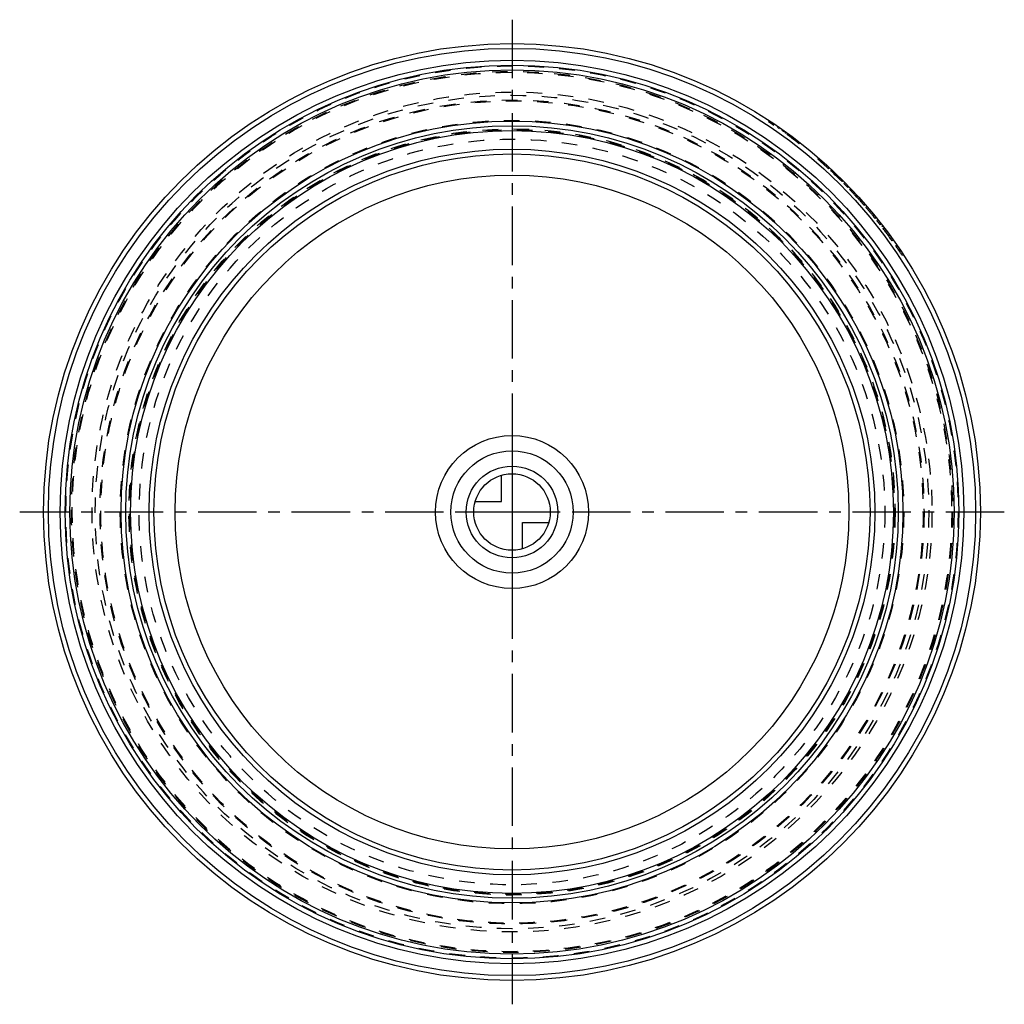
# Model space of a CAD drawing. Header units: millimetres. Extents: x 147 to 353, y 147 to 353.
import ezdxf

# ---------------------------------------------------------------- set-up
doc = ezdxf.new("R2010")
doc.units = ezdxf.units.MM
doc.header["$LTSCALE"] = 32.592593
doc.linetypes.add('CENTER', pattern=[0.6, 0.375, -0.075, 0.075, -0.075])
doc.linetypes.add('HIDDEN', pattern=[0.2, 0.1, -0.1])
for name, color, linetype in [('FASEN', 7, 'CONTINUOUS'), ('KOERPER', 7, 'CONTINUOUS'), ('KONST.EL_MIT_GEO', 7, 'CONTINUOUS'), ('KURVEN', 7, 'CONTINUOUS'), ('L1', 7, 'CONTINUOUS')]:
    doc.layers.add(name, color=color, linetype=linetype)

msp = doc.modelspace()

# ---------------------------------------------------------------- linework, layer by layer
at = {"layer": 'FASEN', "color": 8, "linetype": 'HIDDEN'}
msp.add_circle((250, 250), 78, dxfattribs=at)
at = {"layer": 'KOERPER', "color": 8, "linetype": 'HIDDEN'}
for radius in [80.15, 80]:
    msp.add_circle((250, 250), radius, dxfattribs=at)
at = {"layer": 'KONST.EL_MIT_GEO', "color": 8, "linetype": 'HIDDEN'}
for p, q in [((303.82, 331.9), (303.65, 331.65)), ((303.87, 331.87), (303.7, 331.62)), ((304.09, 331.72), (303.92, 331.47)), ((304.64, 331.36), (304.47, 331.11)), ((305.73, 330.61), (305.56, 330.36)), ((305.83, 330.18), (306, 330.42)), ((306.55, 330.04), (306.37, 329.8)), ((306.77, 329.89), (306.59, 329.64)), ((306.98, 329.73), (306.81, 329.49)), ((307.08, 329.66), (306.91, 329.42)), ((307.35, 329.47), (307.17, 329.22)), ((308.02, 328.98), (307.84, 328.74)), ((308.45, 328.66), (308.27, 328.42)), ((308.32, 328.39), (308.5, 328.63)), ((309.99, 327.49), (309.81, 327.25)), ((310.07, 327.05), (310.25, 327.29)), ((314.19, 324.05), (313.99, 323.83)), ((314.62, 323.68), (314.42, 323.45)), ((315.04, 323.31), (314.84, 323.08)), ((315.88, 322.55), (315.68, 322.33)), ((316.02, 322.42), (315.82, 322.2)), ((316.1, 321.95), (316.3, 322.17)), ((316.24, 321.82), (316.44, 322.04)), ((316.86, 321.65), (316.65, 321.44)), ((317.27, 321.27), (317.06, 321.05)), ((317.68, 320.88), (317.47, 320.66)), ((317.9, 320.66), (317.7, 320.44)), ((317.96, 320.61), (317.75, 320.39)), ((317.98, 320.17), (318.19, 320.38)), ((318.5, 320.09), (318.29, 319.87)), ((318.7, 319.89), (318.49, 319.68)), ((318.79, 319.38), (319, 319.59)), ((319.23, 319.37), (319.01, 319.16)), ((319.05, 319.12), (319.26, 319.33)), ((319.66, 318.93), (319.45, 318.72)), ((320.45, 318.12), (320.24, 317.91)), ((320.85, 317.71), (320.63, 317.5)), ((320.88, 317.68), (320.66, 317.47)), ((321.59, 316.92), (321.37, 316.72)), ((321.51, 316.57), (321.37, 316.72)), ((321.73, 316.77), (321.51, 316.57)), ((322.04, 316.44), (321.82, 316.23)), ((322.07, 316.41), (321.85, 316.21)), ((322.17, 315.85), (321.85, 316.21)), ((322.39, 316.05), (322.17, 315.85)), ((322.5, 315.5), (322.17, 315.85)), ((322.72, 315.7), (322.5, 315.5)), ((322.74, 315.67), (322.52, 315.47)), ((323.05, 315.33), (322.83, 315.13)), ((322.96, 314.97), (322.83, 315.13)), ((323.19, 315.17), (322.96, 314.97)), ((323.87, 314.4), (323.65, 314.2)), ((323.68, 314.16), (323.9, 314.36)), ((324.27, 313.93), (324.05, 313.74)), ((324.64, 313.5), (324.41, 313.31)), ((325.01, 313.07), (324.78, 312.88)), ((325.73, 312.2), (325.5, 312.01)), ((325.85, 312.05), (325.62, 311.86)), ((325.86, 311.57), (326.09, 311.76)), ((325.97, 311.43), (326.21, 311.61)), ((326.56, 311.17), (326.33, 310.99)), ((327.26, 310.29), (327.03, 310.1)), ((327.61, 309.84), (327.37, 309.65)), ((327.95, 309.39), (327.72, 309.21)), ((328.37, 308.84), (328.13, 308.66)), ((329.04, 307.93), (328.8, 307.75)), ((329.45, 307.37), (329.21, 307.2)), ((329.54, 306.74), (329.78, 306.91)), ((330.53, 305.85), (330.28, 305.68)), ((330.69, 305.61), (330.44, 305.44)), ((331.06, 305.07), (330.82, 304.9)), ((331.17, 304.91), (330.92, 304.75)), ((331.02, 304.6), (330.92, 304.75)), ((331.2, 304.86), (330.95, 304.7)), ((331.22, 304.83), (330.97, 304.67)), ((331.27, 304.76), (331.02, 304.6)), ((331.31, 304.71), (331.06, 304.54)), ((331.13, 304.43), (331.06, 304.54)), ((331.38, 304.6), (331.13, 304.44)), ((331.22, 304.83), (331.38, 304.6)), ((331.75, 304.05), (331.5, 303.89)), ((331.9, 303.81), (331.65, 303.65))]:
    msp.add_line(p, q, dxfattribs=at)
at = {"layer": 'KONST.EL_MIT_GEO', "color": 7, "linetype": 'Continuous'}
for radius in [98, 97, 94.5, 93.5, 92.5, 81.8, 80.8, 79.8, 75.91, 74.92, 70.5]:
    msp.add_circle((250, 250), radius, dxfattribs=at)
at = {"layer": 'KONST.EL_MIT_GEO', "color": 8, "linetype": 'HIDDEN'}
for radius in [93.33, 92.17, 92, 87.87, 87.2, 86.2, 86.02, 81.96]:
    msp.add_circle((250, 250), radius, dxfattribs=at)
for start, end in [(52.0599, 56.6921), (47.3156, 49.0806), (45.0279, 46.9847), (44.0348, 44.6967), (43.0701, 43.7036), (41.8051, 42.9507), (41.0523, 41.6858), (38.956, 40.721), (37.9632, 38.6251), (35.5033, 37.6323), (33.307, 34.741)]:
    msp.add_arc((250, 250), 97.7, start, end, dxfattribs=at)
at = {"layer": 'KURVEN', "color": 40, "linetype": 'Continuous'}
for p, q in [((250, 266), (250, 234)), ((247.8, 252.2), (247.8, 257.69)), ((242.31, 252.2), (247.8, 252.2)), ((259.6, 250), (240.4, 250)), ((252.2, 247.8), (257.69, 247.8)), ((252.2, 242.31), (252.2, 247.8))]:
    msp.add_line(p, q, dxfattribs=at)
for radius in [16, 12.8, 9.6, 8]:
    msp.add_circle((250, 250), radius, dxfattribs=at)
at = {"layer": 'L1', "color": 2, "linetype": 'CENTER'}
for p, q in [((250, 353), (250, 147)), ((353, 250), (147, 250))]:
    msp.add_line(p, q, dxfattribs=at)

doc.saveas('drawing.dxf')
